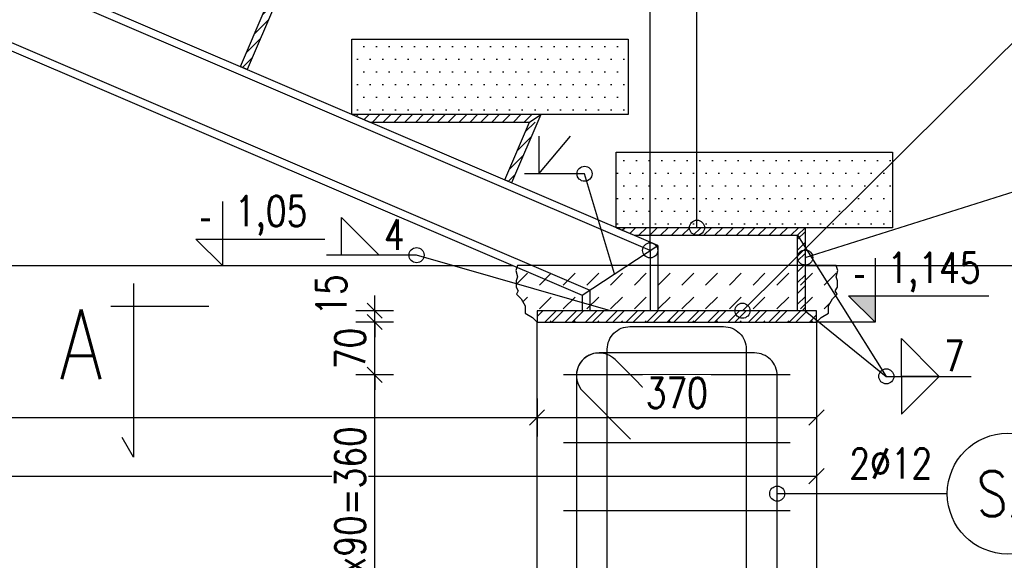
# Model space of a CAD drawing. Header units: millimetres. Extents: x 0 to 1625, y 0 to 742.
# Tile 12 of 24: x 323 to 453, y 519 to 591. Entities that reach past the tile are written whole.
import ezdxf
from ezdxf.enums import TextEntityAlignment as Align

# ---------------------------------------------------------------- set-up
doc = ezdxf.new("R2010")
doc.units = ezdxf.units.MM
for name, color, linetype in [('_A_Opisy', 5, 'Continuous'), ('_K_Konstrukcja', 7, 'Continuous'), ('e-cad_cienkie', 1, 'Continuous'), ('e-cad_kontur', 2, 'Continuous'), ('e-cad_opisy', 8, 'Continuous'), ('e-cad_prety_widok', 3, 'Continuous'), ('e-cad_stal_kontur', 3, 'Continuous'), ('e-cad_stal_wypelnienia', 253, 'Continuous'), ('e-cad_strzemiona', 3, 'Continuous'), ('e-cad_wymiary', 1, 'Continuous'), ('e-cad_wypelnienia', 254, 'Continuous'), ('KONSTRUKCJA', 7, 'Continuous'), ('opis', 5, 'Continuous')]:
    doc.layers.add(name, color=color, linetype=linetype)
doc.layers.add('ZBROJ_STRZ', color=1, linetype='Continuous', lineweight=15)
doc.styles.add('e-cad_1', font='simplex.shx', dxfattribs={"width": 0.8})
doc.styles.add('ROMANS', font='simplex.shx', dxfattribs={"width": 0.8})
doc.styles.add('ROMANS 1do20', font='simplex.shx', dxfattribs={"width": 0.8, "height": 4})
doc.styles.get("Standard").update_dxf_attribs({"font": 'arial.ttf'})
doc.dimstyles.new('e-cad_1_20_[cm]', dxfattribs={"dimscale": 2, "dimtxt": 2, "dimasz": 1, "dimexe": 1.25, "dimexo": 0.625, "dimtad": 1, "dimdec": 0, "dimlfac": 10, "dimrnd": 0.1, "dimzin": 1, "dimtxsty": 'e-cad_1', "dimblk": 'OBLIQUE', "dimcen": 2.5, "dimclrd": 8, "dimclre": 8, "dimclrt": 1, "dimadec": 0, "dimazin": 0, "dimtfac": 1, "dimtix": 1, "dimtmove": 1, "dimatfit": 3, "dimldrblk": 'OBLIQUE', "dimfxl": 1.25, "dimfxlon": 1, "dimtfill": 1, "dimarcsym": 0})
pattern_1 = [(0, (-417457.0453, 46314.687), (0.840050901, 1.6801018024), [0, -1.6801018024])]
pattern_2 = [(45, (-440.3587, -357.4933), (-0.7184205, 0.7184205), [])]

# ---------------------------------------------------------------- blocks, each defined once
blk = doc.blocks.new('_Oblique')
at = {"color": 0, "linetype": 'ByBlock', "lineweight": -2}
blk.add_line((-0.5, -0.5), (0.5, 0.5), dxfattribs=at)
blk = doc.blocks.new('*D2')
at = {"layer": 'Defpoints', "color": 0, "ltscale": 0.8}
for p in [(428.27, 550.83), (439.77, 500.83), (470.52, 500.83)]:
    blk.add_point(p, dxfattribs=at)
at = {"layer": 'e-cad_wymiary', "color": 8, "lineweight": -2, "ltscale": 0.8}
for p, q in [((468.02, 550.83), (473.02, 550.83)), ((470.52, 550.83), (470.52, 500.83)), ((468.02, 500.83), (473.02, 500.83))]:
    blk.add_line(p, q, dxfattribs=at)
at = {"layer": 'e-cad_wymiary', "color": 8, "lineweight": -2, "ltscale": 0.8, "xscale": 2, "yscale": 2, "zscale": 2}
for p, rotation in [((470.52, 550.83), 90), ((470.52, 500.83), 270)]:
    blk.add_blockref('_Oblique', p, dxfattribs=dict(at, rotation=rotation))
at = {"layer": 'e-cad_wymiary', "color": 1, "ltscale": 0.8, "insert": (467.27, 525.83), "char_height": 4, "attachment_point": 5, "rotation": 90, "style": 'e-cad_1', "bg_fill": 3, "box_fill_scale": 1.1, "bg_fill_color": 257, "bg_fill_transparency": 0}
blk.add_mtext('500', dxfattribs=at)
blk = doc.blocks.new('*D4')
at = {"layer": 'Defpoints', "color": 0, "ltscale": 0.8}
for p in [(428.27, 550.83), (439.77, 450.83), (477.86, 450.83)]:
    blk.add_point(p, dxfattribs=at)
at = {"layer": 'e-cad_wymiary', "color": 8, "lineweight": -2, "ltscale": 0.8}
for p, q in [((475.36, 550.83), (480.36, 550.83)), ((477.86, 550.83), (477.86, 450.83)), ((475.36, 450.83), (480.36, 450.83))]:
    blk.add_line(p, q, dxfattribs=at)
at = {"layer": 'e-cad_wymiary', "color": 8, "lineweight": -2, "ltscale": 0.8, "xscale": 2, "yscale": 2, "zscale": 2}
for p, rotation in [((477.86, 550.83), 90), ((477.86, 450.83), 270)]:
    blk.add_blockref('_Oblique', p, dxfattribs=dict(at, rotation=rotation))
at = {"layer": 'e-cad_wymiary', "color": 1, "ltscale": 0.8, "insert": (474.61, 500.83), "char_height": 4, "attachment_point": 5, "rotation": 90, "style": 'e-cad_1', "bg_fill": 3, "box_fill_scale": 1.1, "bg_fill_color": 257, "bg_fill_transparency": 0}
blk.add_mtext('1000', dxfattribs=at)
blk = doc.blocks.new('*D6')
at = {"layer": 'Defpoints', "color": 0, "ltscale": 0.8}
for p in [(194.71, 643.33), (391.27, 558.33), (391.27, 538.18)]:
    blk.add_point(p, dxfattribs=at)
at = {"layer": 'e-cad_wymiary', "color": 8, "lineweight": -2, "ltscale": 0.8}
for p, q in [((194.71, 540.68), (194.71, 535.68)), ((391.27, 540.68), (391.27, 535.68)), ((194.71, 538.18), (391.27, 538.18))]:
    blk.add_line(p, q, dxfattribs=at)
at = {"layer": 'e-cad_wymiary', "color": 8, "lineweight": -2, "ltscale": 0.8, "xscale": 2, "yscale": 2, "zscale": 2, "rotation": 180}
blk.add_blockref('_Oblique', (194.71, 538.18), dxfattribs=at)
at = {"layer": 'e-cad_wymiary', "color": 8, "lineweight": -2, "ltscale": 0.8, "xscale": 2, "yscale": 2, "zscale": 2}
blk.add_blockref('_Oblique', (391.27, 538.18), dxfattribs=at)
at = {"layer": 'e-cad_wymiary', "color": 1, "ltscale": 0.8, "insert": (292.99, 541.43), "char_height": 4, "attachment_point": 5, "style": 'e-cad_1', "bg_fill": 3, "box_fill_scale": 1.1, "bg_fill_color": 257, "bg_fill_transparency": 0}
blk.add_mtext('1966', dxfattribs=at)
blk = doc.blocks.new('*D7')
at = {"layer": 'Defpoints', "color": 0, "ltscale": 0.8}
for p in [(428.27, 559.83), (391.27, 558.33), (428.27, 538.18)]:
    blk.add_point(p, dxfattribs=at)
at = {"layer": 'e-cad_wymiary', "color": 8, "lineweight": -2, "ltscale": 0.8}
for p, q in [((391.27, 540.68), (391.27, 535.68)), ((428.27, 540.68), (428.27, 535.68)), ((391.27, 538.18), (428.27, 538.18))]:
    blk.add_line(p, q, dxfattribs=at)
at = {"layer": 'e-cad_wymiary', "color": 8, "lineweight": -2, "ltscale": 0.8, "xscale": 2, "yscale": 2, "zscale": 2, "rotation": 180}
blk.add_blockref('_Oblique', (391.27, 538.18), dxfattribs=at)
at = {"layer": 'e-cad_wymiary', "color": 8, "lineweight": -2, "ltscale": 0.8, "xscale": 2, "yscale": 2, "zscale": 2}
blk.add_blockref('_Oblique', (428.27, 538.18), dxfattribs=at)
at = {"layer": 'e-cad_wymiary', "color": 1, "ltscale": 0.8, "insert": (409.77, 541.43), "char_height": 4, "attachment_point": 5, "style": 'e-cad_1', "bg_fill": 3, "box_fill_scale": 1.1, "bg_fill_color": 257, "bg_fill_transparency": 0}
blk.add_mtext('370', dxfattribs=at)
blk = doc.blocks.new('*D8')
at = {"layer": 'Defpoints', "color": 0, "ltscale": 0.8}
for p in [(178.29, 643.33), (428.27, 559.08), (428.27, 530.41)]:
    blk.add_point(p, dxfattribs=at)
at = {"layer": 'e-cad_wymiary', "color": 8, "lineweight": -2, "ltscale": 0.8}
for p, q in [((178.29, 532.91), (178.29, 527.91)), ((428.27, 532.91), (428.27, 527.91)), ((178.29, 530.41), (428.27, 530.41))]:
    blk.add_line(p, q, dxfattribs=at)
at = {"layer": 'e-cad_wymiary', "color": 8, "lineweight": -2, "ltscale": 0.8, "xscale": 2, "yscale": 2, "zscale": 2, "rotation": 180}
blk.add_blockref('_Oblique', (178.29, 530.41), dxfattribs=at)
at = {"layer": 'e-cad_wymiary', "color": 8, "lineweight": -2, "ltscale": 0.8, "xscale": 2, "yscale": 2, "zscale": 2}
blk.add_blockref('_Oblique', (428.27, 530.41), dxfattribs=at)
at = {"layer": 'e-cad_wymiary', "color": 1, "ltscale": 0.8, "insert": (303.28, 533.66), "char_height": 4, "attachment_point": 5, "style": 'e-cad_1', "bg_fill": 3, "box_fill_scale": 1.1, "bg_fill_color": 257, "bg_fill_transparency": 0}
blk.add_mtext('2500', dxfattribs=at)
blk = doc.blocks.new('*D10')
at = {"layer": 'Defpoints', "color": 0, "ltscale": 0.8}
for p in [(426.77, 669.74), (191.77, 653.33), (426.77, 559.84)]:
    blk.add_point(p, dxfattribs=at)
at = {"layer": 'e-cad_wymiary', "color": 8, "lineweight": -2, "ltscale": 0.8}
for p, q in [((191.77, 667.24), (191.77, 672.24)), ((426.77, 667.24), (426.77, 672.24)), ((191.77, 669.74), (426.77, 669.74))]:
    blk.add_line(p, q, dxfattribs=at)
at = {"layer": 'e-cad_wymiary', "color": 8, "lineweight": -2, "ltscale": 0.8, "xscale": 2, "yscale": 2, "zscale": 2, "rotation": 180}
blk.add_blockref('_Oblique', (191.77, 669.74), dxfattribs=at)
at = {"layer": 'e-cad_wymiary', "color": 8, "lineweight": -2, "ltscale": 0.8, "xscale": 2, "yscale": 2, "zscale": 2}
blk.add_blockref('_Oblique', (426.77, 669.74), dxfattribs=at)
at = {"layer": 'e-cad_wymiary', "color": 1, "ltscale": 0.8, "insert": (309.27, 672.99), "char_height": 4, "attachment_point": 5, "style": 'e-cad_1', "bg_fill": 3, "box_fill_scale": 1.1, "bg_fill_color": 257, "bg_fill_transparency": 0}
blk.add_mtext('2350', dxfattribs=at)
blk = doc.blocks.new('*D11')
at = {"layer": 'Defpoints', "color": 0, "ltscale": 0.8}
for p in [(426.77, 678.73), (173.29, 643.33), (426.77, 559.84)]:
    blk.add_point(p, dxfattribs=at)
at = {"layer": 'e-cad_wymiary', "color": 8, "lineweight": -2, "ltscale": 0.8}
for p, q in [((173.29, 676.23), (173.29, 681.23)), ((426.77, 676.23), (426.77, 681.23)), ((173.29, 678.73), (426.77, 678.73))]:
    blk.add_line(p, q, dxfattribs=at)
at = {"layer": 'e-cad_wymiary', "color": 8, "lineweight": -2, "ltscale": 0.8, "xscale": 2, "yscale": 2, "zscale": 2, "rotation": 180}
blk.add_blockref('_Oblique', (173.29, 678.73), dxfattribs=at)
at = {"layer": 'e-cad_wymiary', "color": 8, "lineweight": -2, "ltscale": 0.8, "xscale": 2, "yscale": 2, "zscale": 2}
blk.add_blockref('_Oblique', (426.77, 678.73), dxfattribs=at)
at = {"layer": 'e-cad_wymiary', "color": 1, "ltscale": 0.8, "insert": (300.03, 681.98), "char_height": 4, "attachment_point": 5, "style": 'e-cad_1', "bg_fill": 3, "box_fill_scale": 1.1, "bg_fill_color": 257, "bg_fill_transparency": 0}
blk.add_mtext('2535', dxfattribs=at)
blk = doc.blocks.new('*D12')
at = {"layer": 'Defpoints', "color": 0, "ltscale": 0.8}
for p in [(418.54, 559.83), (470.52, 559.83), (418.54, 558.33)]:
    blk.add_point(p, dxfattribs=at)
at = {"layer": 'e-cad_wymiary', "color": 8, "lineweight": -2, "ltscale": 0.8}
for p, q in [((463.3, 572.56), (463.3, 565.49)), ((463.3, 565.49), (470.52, 559.08)), ((470.52, 559.83), (470.52, 561.83)), ((468.02, 559.83), (473.02, 559.83)), ((470.52, 558.33), (470.52, 559.83)), ((468.02, 558.33), (473.02, 558.33)), ((470.52, 558.33), (470.52, 556.33))]:
    blk.add_line(p, q, dxfattribs=at)
at = {"layer": 'e-cad_wymiary', "color": 8, "lineweight": -2, "ltscale": 0.8, "xscale": 2, "yscale": 2, "zscale": 2}
for p, rotation in [((470.52, 559.83), 270), ((470.52, 558.33), 90)]:
    blk.add_blockref('_Oblique', p, dxfattribs=dict(at, rotation=rotation))
at = {"layer": 'e-cad_wymiary', "color": 1, "ltscale": 0.8, "insert": (460.05, 569.03), "char_height": 4, "attachment_point": 5, "rotation": 90, "style": 'e-cad_1', "bg_fill": 3, "box_fill_scale": 1.1, "bg_fill_color": 257, "bg_fill_transparency": 0}
blk.add_mtext('15', dxfattribs=at)
blk = doc.blocks.new('*D13')
at = {"layer": 'Defpoints', "color": 0, "ltscale": 0.8}
for p in [(180.73, 653.33), (470.52, 653.33), (418.54, 559.83)]:
    blk.add_point(p, dxfattribs=at)
at = {"layer": 'e-cad_wymiary', "color": 8, "lineweight": -2, "ltscale": 0.8}
for p, q in [((468.02, 653.33), (473.02, 653.33)), ((470.52, 559.83), (470.52, 653.33)), ((468.02, 559.83), (473.02, 559.83))]:
    blk.add_line(p, q, dxfattribs=at)
at = {"layer": 'e-cad_wymiary', "color": 8, "lineweight": -2, "ltscale": 0.8, "xscale": 2, "yscale": 2, "zscale": 2}
for p, rotation in [((470.52, 653.33), 90), ((470.52, 559.83), 270)]:
    blk.add_blockref('_Oblique', p, dxfattribs=dict(at, rotation=rotation))
at = {"layer": 'e-cad_wymiary', "color": 1, "ltscale": 0.8, "insert": (467.27, 606.58), "char_height": 4, "attachment_point": 5, "rotation": 90, "style": 'e-cad_1', "bg_fill": 3, "box_fill_scale": 1.1, "bg_fill_color": 257, "bg_fill_transparency": 0}
blk.add_mtext('935', dxfattribs=at)
blk = doc.blocks.new('*D15')
at = {"layer": 'Defpoints', "color": 0, "ltscale": 0.8}
for p in [(158.29, 643.33), (148.09, 559.83), (360.92, 559.83)]:
    blk.add_point(p, dxfattribs=at)
at = {"layer": 'e-cad_wymiary', "color": 8, "lineweight": -2, "ltscale": 0.8}
for p, q in [((150.59, 643.33), (145.59, 643.33)), ((148.09, 643.33), (148.09, 559.83)), ((150.59, 559.83), (145.59, 559.83))]:
    blk.add_line(p, q, dxfattribs=at)
at = {"layer": 'e-cad_wymiary', "color": 8, "lineweight": -2, "ltscale": 0.8, "xscale": 2, "yscale": 2, "zscale": 2}
for p, rotation in [((148.09, 643.33), 90), ((148.09, 559.83), 270)]:
    blk.add_blockref('_Oblique', p, dxfattribs=dict(at, rotation=rotation))
at = {"layer": 'e-cad_wymiary', "color": 1, "ltscale": 0.8, "insert": (144.84, 601.58), "char_height": 4, "attachment_point": 5, "rotation": 90, "style": 'e-cad_1', "bg_fill": 3, "box_fill_scale": 1.1, "bg_fill_color": 257, "bg_fill_transparency": 0}
blk.add_mtext('835', dxfattribs=at)
blk = doc.blocks.new('*D16')
at = {"layer": 'Defpoints', "color": 0, "ltscale": 0.8}
for p in [(367.05, 559.83), (148.09, 558.33), (367.05, 558.33)]:
    blk.add_point(p, dxfattribs=at)
at = {"layer": 'e-cad_wymiary', "color": 8, "lineweight": -2, "ltscale": 0.8}
for p, q in [((148.09, 559.83), (148.09, 561.83)), ((150.59, 559.83), (145.59, 559.83)), ((148.09, 559.83), (148.09, 558.33)), ((150.59, 558.33), (145.59, 558.33)), ((148.09, 558.33), (148.09, 556.33))]:
    blk.add_line(p, q, dxfattribs=at)
at = {"layer": 'e-cad_wymiary', "color": 8, "lineweight": -2, "ltscale": 0.8, "xscale": 2, "yscale": 2, "zscale": 2}
for p, rotation in [((148.09, 559.83), 270), ((148.09, 558.33), 90)]:
    blk.add_blockref('_Oblique', p, dxfattribs=dict(at, rotation=rotation))
at = {"layer": 'e-cad_wymiary', "color": 1, "ltscale": 0.8, "insert": (144.84, 559.08), "char_height": 4, "attachment_point": 5, "rotation": 90, "style": 'e-cad_1', "bg_fill": 3, "box_fill_scale": 1.1, "bg_fill_color": 257, "bg_fill_transparency": 0}
blk.add_mtext('15', dxfattribs=at)
blk = doc.blocks.new('*D17')
at = {"layer": 'Defpoints', "color": 0, "ltscale": 0.8}
for p in [(158.29, 653.33), (140.02, 558.33), (360.92, 558.33)]:
    blk.add_point(p, dxfattribs=at)
at = {"layer": 'e-cad_wymiary', "color": 8, "lineweight": -2, "ltscale": 0.8}
for p, q in [((142.52, 653.33), (137.52, 653.33)), ((140.02, 653.33), (140.02, 558.33)), ((142.52, 558.33), (137.52, 558.33))]:
    blk.add_line(p, q, dxfattribs=at)
at = {"layer": 'e-cad_wymiary', "color": 8, "lineweight": -2, "ltscale": 0.8, "xscale": 2, "yscale": 2, "zscale": 2}
for p, rotation in [((140.02, 653.33), 90), ((140.02, 558.33), 270)]:
    blk.add_blockref('_Oblique', p, dxfattribs=dict(at, rotation=rotation))
at = {"layer": 'e-cad_wymiary', "color": 1, "ltscale": 0.8, "insert": (136.77, 605.83), "char_height": 4, "attachment_point": 5, "rotation": 90, "style": 'e-cad_1', "bg_fill": 3, "box_fill_scale": 1.1, "bg_fill_color": 257, "bg_fill_transparency": 0}
blk.add_mtext('950', dxfattribs=at)
blk = doc.blocks.new('*D40')
at = {"layer": 'Defpoints', "color": 0, "ltscale": 0.8}
for p in [(428.27, 558.33), (470.52, 558.33), (428.27, 550.83)]:
    blk.add_point(p, dxfattribs=at)
at = {"layer": 'e-cad_wymiary', "color": 8, "lineweight": -2, "ltscale": 0.8}
for p, q in [((461.7, 562.63), (461.7, 554.95)), ((468.02, 558.33), (473.02, 558.33)), ((470.52, 550.83), (470.52, 558.33)), ((461.7, 554.95), (470.52, 554.58)), ((468.02, 550.83), (473.02, 550.83))]:
    blk.add_line(p, q, dxfattribs=at)
at = {"layer": 'e-cad_wymiary', "color": 8, "lineweight": -2, "ltscale": 0.8, "xscale": 2, "yscale": 2, "zscale": 2}
for p, rotation in [((470.52, 558.33), 90), ((470.52, 550.83), 270)]:
    blk.add_blockref('_Oblique', p, dxfattribs=dict(at, rotation=rotation))
at = {"layer": 'e-cad_wymiary', "color": 1, "ltscale": 0.8, "insert": (458.45, 558.79), "char_height": 4, "attachment_point": 5, "rotation": 90, "style": 'e-cad_1', "bg_fill": 3, "box_fill_scale": 1.1, "bg_fill_color": 257, "bg_fill_transparency": 0}
blk.add_mtext('75', dxfattribs=at)
blk = doc.blocks.new('*D89')
at = {"layer": 'Defpoints', "color": 0, "ltscale": 0.8}
for p in [(196.77, 653.33), (477.86, 653.33), (428.27, 550.83)]:
    blk.add_point(p, dxfattribs=at)
at = {"layer": 'e-cad_wymiary', "color": 8, "lineweight": -2, "ltscale": 0.8}
for p, q in [((475.36, 653.33), (480.36, 653.33)), ((477.86, 550.83), (477.86, 653.33)), ((475.36, 550.83), (480.36, 550.83))]:
    blk.add_line(p, q, dxfattribs=at)
at = {"layer": 'e-cad_wymiary', "color": 8, "lineweight": -2, "ltscale": 0.8, "xscale": 2, "yscale": 2, "zscale": 2}
for p, rotation in [((477.86, 653.33), 90), ((477.86, 550.83), 270)]:
    blk.add_blockref('_Oblique', p, dxfattribs=dict(at, rotation=rotation))
at = {"layer": 'e-cad_wymiary', "color": 1, "ltscale": 0.8, "insert": (474.61, 602.08), "char_height": 4, "attachment_point": 5, "rotation": 90, "style": 'e-cad_1', "bg_fill": 3, "box_fill_scale": 1.1, "bg_fill_color": 257, "bg_fill_transparency": 0}
blk.add_mtext('1025', dxfattribs=at)
blk = doc.blocks.new('*D148')
at = {"layer": 'Defpoints', "color": 0, "ltscale": 0.8}
for p in [(369.77, 543.83), (394.77, 543.83), (394.77, 507.83)]:
    blk.add_point(p, dxfattribs=at)
at = {"layer": 'e-cad_wymiary', "color": 8, "lineweight": -2, "ltscale": 0.8}
for p, q in [((372.27, 543.83), (367.27, 543.83)), ((369.77, 507.83), (369.77, 543.83)), ((372.27, 507.83), (367.27, 507.83))]:
    blk.add_line(p, q, dxfattribs=at)
at = {"layer": 'e-cad_wymiary', "color": 8, "lineweight": -2, "ltscale": 0.8, "xscale": 2, "yscale": 2, "zscale": 2}
for p, rotation in [((369.77, 543.83), 90), ((369.77, 507.83), 270)]:
    blk.add_blockref('_Oblique', p, dxfattribs=dict(at, rotation=rotation))
at = {"layer": 'e-cad_wymiary', "color": 1, "ltscale": 0.8, "insert": (366.52, 525.83), "char_height": 4, "attachment_point": 5, "rotation": 90, "style": 'e-cad_1', "bg_fill": 3, "box_fill_scale": 1.1, "bg_fill_color": 257, "bg_fill_transparency": 0}
blk.add_mtext('4x90=360', dxfattribs=at)
blk = doc.blocks.new('*D149')
at = {"layer": 'Defpoints', "color": 0, "ltscale": 0.8}
for p in [(369.77, 550.83), (391.27, 550.83), (394.77, 543.83)]:
    blk.add_point(p, dxfattribs=at)
at = {"layer": 'e-cad_wymiary', "color": 8, "lineweight": -2, "ltscale": 0.8}
for p, q in [((369.77, 550.83), (369.77, 552.83)), ((372.27, 550.83), (367.27, 550.83)), ((369.77, 543.83), (369.77, 550.83)), ((372.27, 543.83), (367.27, 543.83)), ((369.77, 543.83), (369.77, 541.83))]:
    blk.add_line(p, q, dxfattribs=at)
at = {"layer": 'e-cad_wymiary', "color": 8, "lineweight": -2, "ltscale": 0.8, "xscale": 2, "yscale": 2, "zscale": 2}
for p, rotation in [((369.77, 550.83), 270), ((369.77, 543.83), 90)]:
    blk.add_blockref('_Oblique', p, dxfattribs=dict(at, rotation=rotation))
at = {"layer": 'e-cad_wymiary', "color": 1, "ltscale": 0.8, "insert": (366.52, 547.33), "char_height": 4, "attachment_point": 5, "rotation": 90, "style": 'e-cad_1', "bg_fill": 3, "box_fill_scale": 1.1, "bg_fill_color": 257, "bg_fill_transparency": 0}
blk.add_mtext('70', dxfattribs=at)
blk = doc.blocks.new('*D150')
at = {"layer": 'Defpoints', "color": 0, "ltscale": 0.8}
for p in [(369.77, 552.33), (391.27, 552.33), (391.27, 550.83)]:
    blk.add_point(p, dxfattribs=at)
at = {"layer": 'e-cad_wymiary', "color": 8, "lineweight": -2, "ltscale": 0.8}
for p, q in [((369.77, 552.33), (369.77, 554.33)), ((372.27, 552.33), (367.27, 552.33)), ((369.77, 550.83), (369.77, 552.33)), ((372.27, 550.83), (367.27, 550.83)), ((369.77, 550.83), (369.77, 548.83))]:
    blk.add_line(p, q, dxfattribs=at)
at = {"layer": 'e-cad_wymiary', "color": 8, "lineweight": -2, "ltscale": 0.8, "xscale": 2, "yscale": 2, "zscale": 2}
for p, rotation in [((369.77, 552.33), 270), ((369.77, 550.83), 90)]:
    blk.add_blockref('_Oblique', p, dxfattribs=dict(at, rotation=rotation))
at = {"layer": 'e-cad_wymiary', "color": 1, "ltscale": 0.8, "insert": (364.02, 554.4), "char_height": 4, "attachment_point": 5, "rotation": 90, "style": 'e-cad_1', "bg_fill": 3, "box_fill_scale": 1.1, "bg_fill_color": 257, "bg_fill_transparency": 0}
blk.add_mtext('15', dxfattribs=at)
blk = doc.blocks.new('e-cad_ZelbetOpisNiezliczalny_1P')
at = {"layer": 'e-cad_cienkie'}
blk.add_circle((4, 0), 4, dxfattribs=at)
at = {"layer": 'e-cad_opisy', "ltscale": 0.04, "style": 'e-cad_1', "width": 0.8}
for tag, p in [('OPIS', (-1, 1)), ('UWAGI', (-1, -3))]:
    blk.add_attdef(tag, text='', height=2, dxfattribs=at).set_placement(p, align=Align.RIGHT)
blk.add_attdef('NR', text='', height=3, dxfattribs=at).set_placement((4, 0), align=Align.MIDDLE_CENTER)

msp = doc.modelspace()

# ---------------------------------------------------------------- hatches: boundary and pattern name
at = {"layer": 'e-cad_wypelnienia', "ltscale": 0.005}
h = msp.add_hatch(dxfattribs=at)
h.set_pattern_fill('DOTS', color=256, scale=1.058332)
h.set_pattern_definition(pattern_1)
h.paths.add_polyline_path([(366.76, 588.33), (403.32, 588.33), (403.32, 578.33), (366.76, 578.33)])
h = msp.add_hatch(dxfattribs=at)
h.set_pattern_fill('DOTS', color=256, scale=1.058332)
h.set_pattern_definition(pattern_1)
h.paths.add_polyline_path([(401.76, 573.33), (401.76, 563.33), (438.32, 563.33), (438.32, 573.33)])
h = msp.add_hatch(dxfattribs=at)
h.set_pattern_fill('ANSI32', color=256, scale=0.2)
h.set_pattern_definition([(45, (-236726.938, 26405.8097), (-1.347038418, 1.347038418), []), (45, (-236726.04, 26405.8097), (-1.347038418, 1.347038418), [])])
h.paths.add_polyline_path([(391.27, 550.83), (391.27, 552.33), (428.27, 552.33), (428.27, 550.83)])

# ---------------------------------------------------------------- linework, layer by layer
at = {"layer": '_K_Konstrukcja', "color": 8, "ltscale": 0.005}
msp.add_line((133.67, 558.33), (388.05, 558.33), dxfattribs=at)
at = {"layer": 'e-cad_kontur', "ltscale": 0.8}
for points in [[(366.76, 588.33), (403.32, 588.33), (403.32, 578.33), (366.76, 578.33)], [(401.76, 573.33), (438.32, 573.33), (438.32, 563.33), (401.76, 563.33)]]:
    msp.add_lwpolyline(points, close=True, dxfattribs=at)
at = {"layer": 'e-cad_kontur', "ltscale": 0.005}
msp.add_lwpolyline([(391.27, 500.83), (391.27, 550.83), (428.27, 550.83), (428.27, 500.83)], dxfattribs=at)
at = {"layer": 'e-cad_stal_kontur', "ltscale": 0.8}
for p, q in [((407.24, 560.99), (191.77, 653.33)), ((406.24, 560.33), (191.56, 652.33)), ((189.92, 644.33), (398.24, 555.05)), ((189.71, 643.33), (397.24, 554.39))]:
    msp.add_line(p, q, dxfattribs=at)
msp.add_lwpolyline([(391.27, 550.83), (428.27, 550.83), (428.27, 552.33), (391.27, 552.33)], close=True, dxfattribs=at)
at = {"layer": 'e-cad_strzemiona', "ltscale": 0.8}
msp.add_lwpolyline([(424.77, 525.83), (394.77, 525.83)], dxfattribs=at)
at = {"layer": 'opis', "color": 9, "ltscale": 2}
for p, q in [((349.62, 566.81), (349.62, 558.33)), ((346.09, 561.82), (363.16, 561.82)), ((349.62, 558.33), (346.09, 561.82)), ((432.49, 554.32), (451.07, 554.32))]:
    msp.add_line(p, q, dxfattribs=at)

# ---------------------------------------------------------------- texts
at = {"layer": 'opis', "color": 9, "ltscale": 2, "style": 'ROMANS 1do20', "width": 0.8}
msp.add_text('1,05', height=4, dxfattribs=at).set_placement((351.24, 563.54))
at = {"layer": 'opis', "color": 9, "ltscale": 2}
msp.add_text('-', height=3.49, dxfattribs=at).set_placement((346.56, 563.02))

# ---------------------------------------------------------------- next in the draw order: dimensions: what is measured, and where the dimension line sits
at = {"layer": 'e-cad_wymiary', "ltscale": 0.8}
dim = msp.add_linear_dim(base=(391.27, 538.18), p1=(194.71, 643.33), p2=(391.27, 558.33), dimstyle='e-cad_1_20_[cm]', override={"dimblk": 'Oblique', "dimtfill": 1, "dimtfillclr": 0}, dxfattribs=at)
dim.commit()
dim.dimension.update_dxf_attribs({"geometry": '*D6', "text_midpoint": (292.99, 541.43)})
dim = msp.add_linear_dim(base=(470.52, 500.83), p1=(428.27, 550.83), p2=(439.77, 500.83), angle=90, dimstyle='e-cad_1_20_[cm]', override={"dimblk": 'Oblique', "dimtfill": 1, "dimtfillclr": 0}, dxfattribs=at)
dim.commit()
dim.dimension.update_dxf_attribs({"geometry": '*D2', "text_midpoint": (467.27, 525.83)})

# ---------------------------------------------------------------- next in the draw order: dimensions: what is measured, and where the dimension line sits
dim = msp.add_linear_dim(base=(477.86, 450.83), p1=(428.27, 550.83), p2=(439.77, 450.83), angle=90, dimstyle='e-cad_1_20_[cm]', override={"dimblk": 'Oblique', "dimtfill": 1, "dimtfillclr": 0}, dxfattribs=at)
dim.commit()
dim.dimension.update_dxf_attribs({"geometry": '*D4', "text_midpoint": (474.61, 500.83)})

# ---------------------------------------------------------------- next in the draw order: hatches: boundary and pattern name
at = {"layer": 'opis', "ltscale": 2}
h = msp.add_hatch(color=9, dxfattribs=at)
h.paths.add_polyline_path([(436.02, 554.32), (432.53, 554.32), (434.02, 552.83), (436.02, 552.83)])
h.paths.add_polyline_path([(436.02, 552.83), (434.02, 552.83), (436.02, 550.83)])

# ---------------------------------------------------------------- next in the draw order: linework, layer by layer
at = {"layer": '_A_Opisy', "color": 9, "ltscale": 0.01}
for points in [[(439.52, 543.63), (439.52, 548.63), (444.52, 543.63), (439.52, 543.63)], [(439.52, 543.63), (439.52, 538.63), (444.52, 543.63), (439.52, 543.63)]]:
    msp.add_lwpolyline(points, dxfattribs=at)
msp.add_circle((437.51, 543.63), 1, dxfattribs=at)
at = {"layer": 'opis', "color": 9, "ltscale": 2}
msp.add_line((436.02, 550.83), (432.49, 554.32), dxfattribs=at)

# ---------------------------------------------------------------- next in the draw order: block references
at = {"layer": 'e-cad_opisy', "ltscale": 0.8, "xscale": 2, "yscale": 2, "zscale": 2}
msp.add_blockref('e-cad_ZelbetOpisNiezliczalny_1P', (445.59, 528.09), dxfattribs=at).add_auto_attribs({'OPIS': '2%%c12', 'NR': 'S2'})

# ---------------------------------------------------------------- next in the draw order: texts
at = {"layer": 'opis', "color": 9, "linetype": 'Continuous', "insert": (445.15, 546.34), "char_height": 4, "width": 96.969, "attachment_point": 4, "style": 'ROMANS'}
msp.add_mtext('\\A1;7', dxfattribs=at)

# ---------------------------------------------------------------- next in the draw order: dimensions: what is measured, and where the dimension line sits
at = {"layer": 'e-cad_wymiary', "ltscale": 0.8}
dim = msp.add_linear_dim(base=(428.27, 530.41), p1=(178.29, 643.33), p2=(428.27, 559.08), dimstyle='e-cad_1_20_[cm]', override={"dimblk": 'Oblique', "dimtfill": 1, "dimtfillclr": 0}, dxfattribs=at)
dim.commit()
dim.dimension.update_dxf_attribs({"geometry": '*D8', "text_midpoint": (303.28, 533.66)})

# ---------------------------------------------------------------- next in the draw order: linework, layer by layer
at = {"layer": 'e-cad_stal_kontur', "ltscale": 0.8}
for p, q in [((397.24, 554.39), (397.24, 552.33)), ((398.24, 555.05), (398.24, 552.33))]:
    msp.add_line(p, q, dxfattribs=at)
at = {"layer": 'e-cad_strzemiona', "ltscale": 10}
msp.add_lwpolyline([(407.89, 539.56), (401.59, 545.85, 0.668179), (396.47, 543.73), (396.47, 459.43, 0.414214), (399.47, 456.43), (420.07, 456.43, 0.414214), (423.07, 459.43), (423.07, 543.73, 0.414214), (420.07, 546.73), (399.47, 546.73, 0.668179), (397.35, 541.61), (403.64, 535.32)], format="xyb", dxfattribs=at)
at = {"layer": 'e-cad_strzemiona', "ltscale": 0.8}
for points in [[(424.77, 543.83), (394.77, 543.83)], [(424.77, 534.83), (394.77, 534.83)]]:
    msp.add_lwpolyline(points, dxfattribs=at)
at = {"layer": 'KONSTRUKCJA', "color": 6, "ltscale": 0.01}
for p, q in [((334.81, 552.92), (347.81, 552.92)), ((337.81, 532.92), (336.31, 535.51))]:
    msp.add_line(p, q, dxfattribs=at)
at = {"layer": 'opis', "color": 9, "ltscale": 2}
msp.add_lwpolyline([(436.02, 550.83), (428.27, 550.83)], dxfattribs=at)

# ---------------------------------------------------------------- next in the draw order: texts
at = {"layer": 'ZBROJ_STRZ', "style": 'e-cad_1', "width": 0.8}
msp.add_text('A', height=9.22, dxfattribs=at).set_placement((330.89, 543.27), align=Align.CENTER)

# ---------------------------------------------------------------- next in the draw order: dimensions: what is measured, and where the dimension line sits
at = {"layer": 'e-cad_wymiary', "ltscale": 0.8}
dim = msp.add_linear_dim(base=(426.77, 669.74), p1=(191.77, 653.33), p2=(426.77, 559.84), dimstyle='e-cad_1_20_[cm]', override={"dimblk": 'Oblique', "dimtfill": 1, "dimtfillclr": 0}, dxfattribs=at)
dim.commit()
dim.dimension.update_dxf_attribs({"geometry": '*D10', "text_midpoint": (309.27, 672.99)})

# ---------------------------------------------------------------- next in the draw order: leaders
at = {"layer": 'e-cad_cienkie', "ltscale": 0.8}
msp.add_leader([(423.07, 528.09), (445.59, 528.09)], dimstyle='e-cad_1_20_[cm]', override={"dimldrblk": 'DotBlank'}, dxfattribs=at)

# ---------------------------------------------------------------- next in the draw order: dimensions: what is measured, and where the dimension line sits
at = {"layer": 'e-cad_wymiary', "ltscale": 0.8}
dim = msp.add_linear_dim(base=(426.77, 678.73), p1=(173.29, 643.33), p2=(426.77, 559.84), dimstyle='e-cad_1_20_[cm]', override={"dimblk": 'Oblique', "dimtfill": 1, "dimtfillclr": 0}, dxfattribs=at)
dim.commit()
dim.dimension.update_dxf_attribs({"geometry": '*D11', "text_midpoint": (300.03, 681.98)})

# ---------------------------------------------------------------- next in the draw order: dimensions: what is measured, and where the dimension line sits
dim = msp.add_linear_dim(base=(470.52, 559.83), p1=(418.54, 558.33), p2=(418.54, 559.83), angle=90, dimstyle='e-cad_1_20_[cm]', override={"dimblk": 'Oblique', "dimtfill": 1, "dimtfillclr": 0}, dxfattribs=at)
dim.commit()
dim.dimension.update_dxf_attribs({"geometry": '*D12', "text_midpoint": (463.3, 566.74), "dimtype": 160})

# ---------------------------------------------------------------- next in the draw order: texts
at = {"layer": 'opis', "color": 9, "ltscale": 2}
msp.add_text('-', height=3.49, dxfattribs=at).set_placement((433.16, 555.52))

# ---------------------------------------------------------------- next in the draw order: dimensions: what is measured, and where the dimension line sits
at = {"layer": 'e-cad_wymiary', "ltscale": 0.8}
dim = msp.add_linear_dim(base=(470.52, 653.33), p1=(418.54, 559.83), p2=(180.73, 653.33), angle=90, dimstyle='e-cad_1_20_[cm]', override={"dimblk": 'Oblique', "dimtfill": 1, "dimtfillclr": 0}, dxfattribs=at)
dim.commit()
dim.dimension.update_dxf_attribs({"geometry": '*D13', "text_midpoint": (467.27, 606.58)})

# ---------------------------------------------------------------- next in the draw order: hatches: boundary and pattern name
at = {"layer": 'e-cad_stal_wypelnienia', "ltscale": 0.8}
h = msp.add_hatch(dxfattribs=at)
h.set_pattern_fill('ANSI31', color=256, scale=0.32, style=0)
h.set_pattern_definition(pattern_2)
h.paths.add_polyline_path([(426.77, 563.33), (401.78, 563.33), (404.11, 562.33), (425.77, 562.33)])
h = msp.add_hatch(dxfattribs=at)
h.set_pattern_fill('ANSI31', color=256, scale=0.32, style=0)
h.set_pattern_definition(pattern_2)
h.paths.add_polyline_path([(425.77, 552.33), (426.77, 552.33), (426.77, 563.33), (425.77, 562.33)])

# ---------------------------------------------------------------- next in the draw order: linework, layer by layer
at = {"layer": '_A_Opisy', "color": 9, "ltscale": 0.01}
msp.add_circle((375.31, 559.69), 1, dxfattribs=at)
at = {"layer": '_K_Konstrukcja', "color": 8, "ltscale": 0.005}
msp.add_line((426.77, 558.33), (498.64, 558.33), dxfattribs=at)
at = {"layer": 'e-cad_stal_kontur', "ltscale": 0.8}
for p, q in [((397.24, 554.39), (407.24, 560.99)), ((407.24, 560.99), (407.24, 552.33)), ((406.24, 560.33), (406.24, 552.33))]:
    msp.add_line(p, q, dxfattribs=at)
for points in [[(404.11, 562.33), (425.77, 562.33), (426.77, 563.33), (401.77, 563.33)], [(426.77, 552.33), (425.77, 552.33), (425.77, 562.33), (426.77, 563.33)]]:
    msp.add_lwpolyline(points, close=True, dxfattribs=at)
at = {"layer": 'opis', "color": 9, "ltscale": 2}
msp.add_line((436.02, 559.31), (436.02, 550.83), dxfattribs=at)

# ---------------------------------------------------------------- next in the draw order: texts
at = {"layer": 'opis', "color": 9, "ltscale": 2, "style": 'ROMANS 1do20', "width": 0.8}
msp.add_text('1,145', height=4, dxfattribs=at).set_placement((437.64, 556.04))
at = {"layer": 'opis', "color": 9, "linetype": 'Continuous', "insert": (370.99, 562.4), "char_height": 4, "width": 96.969, "attachment_point": 4, "style": 'ROMANS'}
msp.add_mtext('\\A1;4', dxfattribs=at)

# ---------------------------------------------------------------- next in the draw order: dimensions: what is measured, and where the dimension line sits
at = {"layer": 'e-cad_wymiary', "ltscale": 0.8}
dim = msp.add_linear_dim(base=(148.09, 559.83), p1=(158.29, 643.33), p2=(360.92, 559.83), angle=90, dimstyle='e-cad_1_20_[cm]', override={"dimblk": 'Oblique', "dimtfill": 1, "dimtfillclr": 0}, dxfattribs=at)
dim.commit()
dim.dimension.update_dxf_attribs({"geometry": '*D15', "text_midpoint": (144.84, 601.58)})

# ---------------------------------------------------------------- next in the draw order: dimensions: what is measured, and where the dimension line sits
dim = msp.add_linear_dim(base=(148.09, 558.33), p1=(367.05, 559.83), p2=(367.05, 558.33), angle=90, dimstyle='e-cad_1_20_[cm]', override={"dimblk": 'Oblique', "dimtfill": 1, "dimtfillclr": 0}, dxfattribs=at)
dim.commit()
dim.dimension.update_dxf_attribs({"geometry": '*D16', "text_midpoint": (144.84, 559.08)})
dim = msp.add_linear_dim(base=(470.52, 558.33), p1=(428.27, 550.83), p2=(428.27, 558.33), angle=90, dimstyle='e-cad_1_20_[cm]', override={"dimblk": 'Oblique', "dimtfill": 1, "dimtfillclr": 0}, dxfattribs=at)
dim.commit()
dim.dimension.update_dxf_attribs({"geometry": '*D40', "text_midpoint": (461.7, 556.2), "dimtype": 160})

# ---------------------------------------------------------------- next in the draw order: linework, layer by layer
at = {"layer": '_A_Opisy', "color": 9, "ltscale": 0.01}
for points in [[(365.36, 559.69), (365.36, 564.69), (370.36, 559.69), (365.36, 559.69)], [(400.97, 552.33), (375.31, 559.69), (363.38, 559.69)]]:
    msp.add_lwpolyline(points, dxfattribs=at)
at = {"layer": 'KONSTRUKCJA', "color": 6, "ltscale": 0.01}
msp.add_line((337.81, 555.92), (337.81, 532.92), dxfattribs=at)

# ---------------------------------------------------------------- next in the draw order: dimensions: what is measured, and where the dimension line sits
at = {"layer": 'e-cad_wymiary', "ltscale": 0.8}
dim = msp.add_linear_dim(base=(140.02, 558.33), p1=(158.29, 653.33), p2=(360.92, 558.33), angle=90, dimstyle='e-cad_1_20_[cm]', override={"dimblk": 'Oblique', "dimtfill": 1, "dimtfillclr": 0}, dxfattribs=at)
dim.commit()
dim.dimension.update_dxf_attribs({"geometry": '*D17', "text_midpoint": (136.77, 605.83)})

# ---------------------------------------------------------------- next in the draw order: dimensions: what is measured, and where the dimension line sits
dim = msp.add_linear_dim(base=(477.86, 653.33), p1=(428.27, 550.83), p2=(196.77, 653.33), angle=90, dimstyle='e-cad_1_20_[cm]', override={"dimblk": 'Oblique', "dimtfill": 1, "dimtfillclr": 0}, dxfattribs=at)
dim.commit()
dim.dimension.update_dxf_attribs({"geometry": '*D89', "text_midpoint": (474.61, 602.08)})

# ---------------------------------------------------------------- next in the draw order: hatches: boundary and pattern name
at = {"layer": 'e-cad_stal_wypelnienia', "ltscale": 0.8}
h = msp.add_hatch(dxfattribs=at)
h.set_pattern_fill('ANSI31', color=256, scale=0.32, style=0)
h.set_pattern_definition(pattern_2)
h.paths.add_polyline_path([(351.98, 584.67), (352.9, 584.28), (356.35, 592.33), (355.26, 592.33)])
h = msp.add_hatch(dxfattribs=at)
h.set_pattern_fill('ANSI31', color=256, scale=0.32, style=0)
h.set_pattern_definition(pattern_2)
h.paths.add_polyline_path([(391.78, 578.33), (366.78, 578.33), (369.12, 577.33), (390.26, 577.33)])
h = msp.add_hatch(dxfattribs=at)
h.set_pattern_fill('ANSI31', color=256, scale=0.32, style=0)
h.set_pattern_definition(pattern_2)
h.paths.add_polyline_path([(386.98, 569.67), (387.9, 569.28), (391.35, 577.33), (390.26, 577.33)])
at = {"layer": 'e-cad_wypelnienia', "ltscale": 0.005}
h = msp.add_hatch(dxfattribs=at)
h.set_pattern_fill('DASH', color=256, scale=0.7, angle=45, style=0)
h.set_pattern_definition([(45, (-21223.4465, 23676.2824), (0, 3.14308964), [2.2225, -2.2225])])
h.paths.add_polyline_path([(388.44, 557.64), (388.66, 556.83), (388.51, 556.27), (388.51, 555.43), (388.78, 554.95), (388.54, 554.53), (389.16, 553.9), (389.69, 552.98), (389.69, 552.01), (390.65, 551.45), (391.27, 550.83), (428.27, 550.83), (428.89, 551.45), (429.85, 552.01), (429.85, 552.98), (430.38, 553.9), (431.01, 554.53), (430.76, 554.95), (431.03, 555.43), (431.03, 556.27), (430.88, 556.83), (431.1, 557.64), (430.88, 558.33), (388.66, 558.33)])

# ---------------------------------------------------------------- next in the draw order: linework, layer by layer
at = {"layer": '_A_Opisy', "color": 9, "ltscale": 0.01}
msp.add_line((425.77, 562.33), (437.51, 543.63), dxfattribs=at)
for points in [[(391.5, 575.48), (391.5, 570.48), (395.69, 575.48)], [(401.54, 557.23), (397.56, 570.48), (389.62, 570.48)], [(426.77, 552.33), (437.51, 543.63), (448.75, 543.63)]]:
    msp.add_lwpolyline(points, dxfattribs=at)
msp.add_circle((397.56, 570.48), 1, dxfattribs=at)
at = {"layer": 'e-cad_cienkie', "ltscale": 0.1}
msp.add_lwpolyline([(428.27, 550.83), (428.89, 551.45), (429.85, 552.01), (429.85, 552.98), (430.38, 553.9), (431.01, 554.53), (430.76, 554.95), (431.03, 555.43), (431.03, 556.27), (430.88, 556.83), (431.1, 557.64), (430.88, 558.33), (388.66, 558.33), (388.44, 557.64), (388.66, 556.83), (388.51, 556.27), (388.51, 555.43), (388.78, 554.95), (388.54, 554.53), (389.16, 553.9), (389.69, 552.98), (389.69, 552.01), (390.65, 551.45), (391.27, 550.83)], close=True, dxfattribs=at)
at = {"layer": 'e-cad_cienkie', "ltscale": 0.8}
for centre in [(412.44, 563.33), (406.24, 560.33), (426.77, 559.37), (418.46, 552.33)]:
    msp.add_circle(centre, 1, dxfattribs=at)
at = {"layer": 'e-cad_stal_kontur', "ltscale": 0.8}
for points in [[(352.9, 584.28), (351.98, 584.67), (355.26, 592.33), (356.78, 593.33)], [(369.12, 577.33), (390.26, 577.33), (391.78, 578.33), (366.78, 578.33)], [(387.9, 569.28), (386.98, 569.67), (390.26, 577.33), (391.78, 578.33)]]:
    msp.add_lwpolyline(points, close=True, dxfattribs=at)

# ---------------------------------------------------------------- next in the draw order: leaders
at = {"layer": 'e-cad_cienkie', "ltscale": 0.8}
for points in [[(406.24, 560.33), (406.24, 615.75)], [(412.44, 563.33), (412.44, 615.75)], [(418.46, 552.33), (481.48, 614.89)], [(426.77, 559.37), (481.48, 576.69)]]:
    msp.add_leader(points, dimstyle='e-cad_1_20_[cm]', override={"dimldrblk": 'None'}, dxfattribs=at)

# ---------------------------------------------------------------- next in the draw order: dimensions: what is measured, and where the dimension line sits
at = {"layer": 'e-cad_wymiary', "ltscale": 0.8}
dim = msp.add_linear_dim(base=(369.77, 550.83), p1=(394.77, 543.83), p2=(391.27, 550.83), angle=90, dimstyle='e-cad_1_20_[cm]', dxfattribs=at)
dim.commit()
dim.dimension.update_dxf_attribs({"geometry": '*D149', "text_midpoint": (366.52, 547.33)})

# ---------------------------------------------------------------- next in the draw order: dimensions: what is measured, and where the dimension line sits
dim = msp.add_linear_dim(base=(369.77, 552.33), p1=(391.27, 550.83), p2=(391.27, 552.33), angle=90, dimstyle='e-cad_1_20_[cm]', dxfattribs=at)
dim.commit()
dim.dimension.update_dxf_attribs({"geometry": '*D150', "text_midpoint": (367.27, 554.4), "dimtype": 160})

# ---------------------------------------------------------------- next in the draw order: dimensions: what is measured, and where the dimension line sits
dim = msp.add_linear_dim(base=(428.27, 538.18), p1=(391.27, 558.33), p2=(428.27, 559.83), dimstyle='e-cad_1_20_[cm]', override={"dimblk": 'Oblique', "dimtfill": 1, "dimtfillclr": 0}, dxfattribs=at)
dim.commit()
dim.dimension.update_dxf_attribs({"geometry": '*D7', "text_midpoint": (409.77, 541.43)})

# ---------------------------------------------------------------- next in the draw order: linework, layer by layer
at = {"layer": 'e-cad_prety_widok', "ltscale": 0.8}
msp.add_lwpolyline([(400.57, 501.23), (400.57, 547.23, -0.414214), (403.57, 550.23), (415.97, 550.23, -0.414214), (418.97, 547.23), (418.97, 501.23)], format="xyb", dxfattribs=at)

# ---------------------------------------------------------------- next in the draw order: dimensions: what is measured, and where the dimension line sits
at = {"layer": 'e-cad_wymiary', "ltscale": 0.8}
dim = msp.add_linear_dim(base=(369.77, 543.83), p1=(394.77, 507.83), p2=(394.77, 543.83), angle=90, text='4x90=<>', dimstyle='e-cad_1_20_[cm]', override={"dimtxsty": 'e-cad_1'}, dxfattribs=at)
dim.commit()
dim.dimension.update_dxf_attribs({"geometry": '*D148', "text_midpoint": (366.52, 525.83)})

doc.saveas('drawing.dxf')
